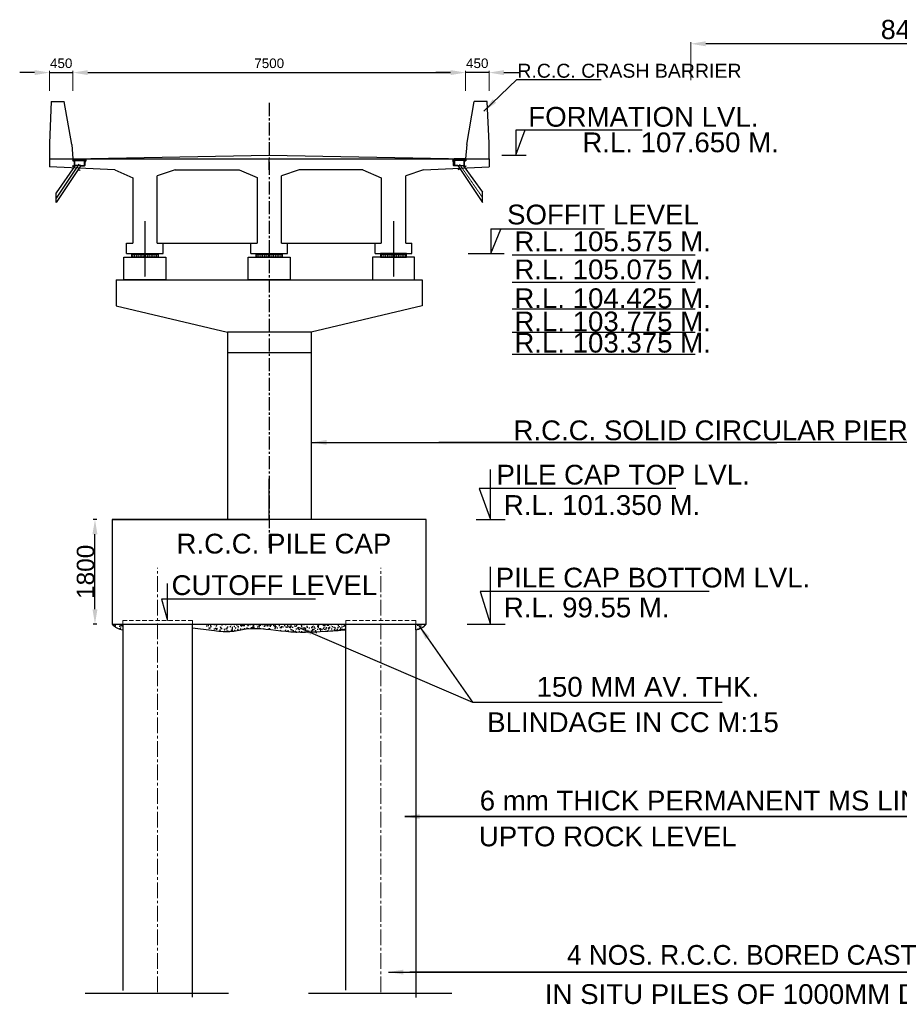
# Model space of a CAD drawing. Header units: inches. Extents: x 4599583 to 15517275, y 2817812 to 28133222499.
# Tile 9 of 95: x 15251927 to 15302352, y 2874595 to 2931045. Entities that reach past the tile are written whole.
import ezdxf

# ---------------------------------------------------------------- set-up
doc = ezdxf.new("R2010")
doc.units = ezdxf.units.IN
doc.header["$MEASUREMENT"] = 0
for name, pattern in [('CENTER', [2, 1.25, -0.25, 0.25, -0.25]), ('CENTER2', [1.125, 0.75, -0.125, 0.125, -0.125]), ('HIDDEN', [0.375, 0.25, -0.125])]:
    doc.linetypes.add(name, pattern=pattern)
for name, color, linetype, lineweight in [('BSTR', 62, 'Continuous', 13), ('CEN', 3, 'CENTER', 13), ('STEEL', 12, 'Continuous', 35), ('STR', 7, 'Continuous', 25), ('SYM', 8, 'Continuous', 5)]:
    doc.layers.add(name, color=color, linetype=linetype, lineweight=lineweight)
for name, color, linetype in [('CENTER', 3, 'CENTER'), ('CHNGE', 31, 'Continuous'), ('TEX', 6, 'Continuous'), ('text', 7, 'Continuous')]:
    doc.layers.add(name, color=color, linetype=linetype)
doc.layers.add('dim', color=7, linetype='Continuous', plot=False)
doc.styles.add('ROMANS', font='arial.ttf')
doc.linetypes.add('ZIGZAG', pattern='A,0.0001,-0.2,[131,ltypeshp.shx,S=0.2,R=0,X=-0.2,Y=0],-0.4,[131,ltypeshp.shx,S=0.2,R=180,X=0.2,Y=0],-0.2', length=0.8001)
doc.dimstyles.new('ROMANS', dxfattribs={"dimtxt": 1000, "dimasz": 850, "dimexe": 100, "dimexo": 100, "dimgap": 25, "dimtad": 1, "dimdec": 0, "dimzin": 9, "dimdsep": 46, "dimtxsty": 'ROMANS', "dimcen": 325, "dimclrd": 4, "dimclre": 4, "dimclrt": 6, "dimadec": 0, "dimazin": 0, "dimtfac": 1, "dimtdec": 0, "dimtmove": 0, "dimatfit": 3, "dimfxl": 1, "dimtolj": 1, "dimtzin": 9, "dimarcsym": 0})
pattern_1 = [(50, (17908521.5, 3183747.7), (430.351806, -37.650904), [44.99955, -494.99505]), (355, (17908521.5, 3183747.7), (-83.24997, 451.31077), [35.99964, -395.99604]), (100.4514, (17908557.4, 3183744.55), (347.10216, 413.65959), [38.24373, -420.68106]), (46.1842, (17908521.5, 3183867.7), (640.33823, -99.31042), [67.49932, -742.49257]), (96.6356, (17908574.9, 3183859.4), (560.79202, 584.46488), [57.3656, -631.02149]), (351.1842, (17908521.5, 3183867.7), (560.79156, 584.46532), [53.99946, -593.99406]), (21, (17908581.5, 3183837.7), (358.14065, -241.56892), [44.99955, -494.99505]), (326, (17908581.5, 3183837.7), (145.98774, 435.085676), [35.99964, -395.99604]), (71.4514, (17908611.36, 3183817.56), (504.128536, 193.51636), [38.24373, -420.68106]), (37.5, (17908521.52, 3183747.69), (7.29584, 199.734315), [0, -391.196088, 0, -401.99598, 0, -397.496025]), (7.5, (17908521.52, 3183747.7), (157.840144, 236.64466), [0, -229.197708, 0, -382.196178, 0, -151.498485]), (327.5, (17908387.72, 3183747.69), (320.290259, -13.532788), [0, -149.9985, 0, -467.99532, 0, -620.99379]), (317.5, (17908327.72, 3183747.7), (349.908202, 60.06239), [0, -194.99805, 0, -310.796892, 0, -440.99559])]

# ---------------------------------------------------------------- blocks, each defined once
blk = doc.blocks.new('*D241')
at = {"layer": 'Defpoints', "color": 0, "transparency": 16777216}
for p in [(15256241, 2902390), (15257231, 2902390), (15257231, 2896390)]:
    blk.add_point(p, dxfattribs=at)
at = {"layer": 'STR', "color": 0, "lineweight": -2, "transparency": 16777216}
for p, q in [((15256341, 2902390), (15256141, 2902390)), ((15256241, 2897240), (15256241, 2901540)), ((15256341, 2896390), (15256141, 2896390))]:
    blk.add_line(p, q, dxfattribs=at)
at = {"layer": 'STR', "color": 0, "transparency": 16777216}
for points in [[(15256099, 2901540), (15256383, 2901540), (15256241, 2902390)], [(15256099, 2897240), (15256383, 2897240), (15256241, 2896390)]]:
    blk.add_solid(points, dxfattribs=at)
at = {"layer": 'STR', "color": 6, "transparency": 16777216, "insert": (15255706, 2899390), "char_height": 1000, "attachment_point": 5, "rotation": 90, "style": 'ROMANS'}
blk.add_mtext('\\A1;{\\C256;1800}', dxfattribs=at)
blk = doc.blocks.new('*D248')
at = {"layer": 'Defpoints', "color": 0, "transparency": 16777216}
for p in [(15290400, 2929664), (15290400, 2927483), (15315600, 2927483)]:
    blk.add_point(p, dxfattribs=at)
at = {"layer": 'dim', "lineweight": 5, "transparency": 16777216}
for p, q in [((15290400, 2927583), (15290400, 2929764)), ((15315600, 2927583), (15315600, 2929764))]:
    blk.add_line(p, q, dxfattribs=at)
at = {"layer": 'dim', "lineweight": -2, "transparency": 16777216}
blk.add_line((15314748, 2929664), (15291252, 2929664), dxfattribs=at)
at = {"layer": 'dim', "transparency": 16777216}
for points in [[(15291252, 2929806), (15291252, 2929522), (15290400, 2929664)], [(15314748, 2929806), (15314748, 2929522), (15315600, 2929664)]]:
    blk.add_solid(points, dxfattribs=at)
at = {"layer": 'dim', "color": 6, "transparency": 16777216, "insert": (15303000, 2930475), "char_height": 550, "attachment_point": 5, "style": 'ROMANS'}
blk.add_mtext('\\A1;{\\H2x;\\C256;8400}', dxfattribs=at)
blk = doc.blocks.new('*D249')
at = {"layer": 'Defpoints', "color": 0, "transparency": 16777216}
for p in [(15277481, 2928012), (15254981, 2926865), (15277481, 2926865)]:
    blk.add_point(p, dxfattribs=at)
at = {"layer": 'dim', "color": 4, "lineweight": 5, "transparency": 16777216}
for p, q in [((15254981, 2926965), (15254981, 2928112)), ((15277481, 2926965), (15277481, 2928112))]:
    blk.add_line(p, q, dxfattribs=at)
at = {"layer": 'dim', "lineweight": -2, "transparency": 16777216}
blk.add_line((15255833, 2928012), (15276629, 2928012), dxfattribs=at)
at = {"layer": 'dim', "transparency": 16777216}
for points in [[(15255833, 2928154), (15255833, 2927870), (15254981, 2928012)], [(15276629, 2928154), (15276629, 2927870), (15277481, 2928012)]]:
    blk.add_solid(points, dxfattribs=at)
at = {"layer": 'dim', "color": 6, "transparency": 16777216, "insert": (15266231, 2928543), "char_height": 550, "attachment_point": 5, "style": 'ROMANS'}
blk.add_mtext('\\A1;{\\C256;7500}', dxfattribs=at)
blk = doc.blocks.new('*D250')
at = {"layer": 'Defpoints', "color": 0, "transparency": 16777216}
for p in [(15254981, 2928012), (15253631, 2926865), (15254981, 2926865)]:
    blk.add_point(p, dxfattribs=at)
at = {"layer": 'dim', "lineweight": 5, "transparency": 16777216}
for p, q in [((15253631, 2926965), (15253631, 2928112)), ((15254981, 2926965), (15254981, 2928112))]:
    blk.add_line(p, q, dxfattribs=at)
at = {"layer": 'dim', "lineweight": -2, "transparency": 16777216}
for p, q in [((15252779, 2928012), (15251927, 2928012)), ((15253631, 2928012), (15254981, 2928012)), ((15255833, 2928012), (15256685, 2928012))]:
    blk.add_line(p, q, dxfattribs=at)
at = {"layer": 'dim', "transparency": 16777216}
for points in [[(15252779, 2928154), (15252779, 2927870), (15253631, 2928012)], [(15255833, 2928154), (15255833, 2927870), (15254981, 2928012)]]:
    blk.add_solid(points, dxfattribs=at)
at = {"layer": 'dim', "color": 6, "transparency": 16777216, "insert": (15254306, 2928543), "char_height": 550, "attachment_point": 5, "style": 'ROMANS'}
blk.add_mtext('\\A1;{\\C256;450}', dxfattribs=at)
blk = doc.blocks.new('*D251')
at = {"layer": 'Defpoints', "color": 0, "transparency": 16777216}
for p in [(15277481, 2928012), (15277481, 2926865), (15278831, 2926865)]:
    blk.add_point(p, dxfattribs=at)
at = {"layer": 'dim', "lineweight": 5, "transparency": 16777216}
for p, q in [((15277481, 2926965), (15277481, 2928112)), ((15278831, 2926965), (15278831, 2928112))]:
    blk.add_line(p, q, dxfattribs=at)
at = {"layer": 'dim', "lineweight": -2, "transparency": 16777216}
for p, q in [((15276629, 2928012), (15275777, 2928012)), ((15278831, 2928012), (15277481, 2928012)), ((15279683, 2928012), (15280535, 2928012))]:
    blk.add_line(p, q, dxfattribs=at)
at = {"layer": 'dim', "transparency": 16777216}
for points in [[(15276629, 2928154), (15276629, 2927870), (15277481, 2928012)], [(15279683, 2928154), (15279683, 2927870), (15278831, 2928012)]]:
    blk.add_solid(points, dxfattribs=at)
at = {"layer": 'dim', "color": 6, "transparency": 16777216, "insert": (15278156, 2928543), "char_height": 550, "attachment_point": 5, "style": 'ROMANS'}
blk.add_mtext('\\A1;{\\C256;450}', dxfattribs=at)

msp = doc.modelspace()

# ---------------------------------------------------------------- hatches: boundary and pattern name
h = msp.add_hatch()
h.set_pattern_fill('ANSI31', color=0, scale=75, angle=90, style=0)
h.set_pattern_definition([(45, (15660170.468, 2650323.812), (6.62912607, -6.62912607), [])])
h.paths.add_polyline_path([(15255553.873, 2923063.395), (15255589.873, 2923063.395), (15255589.873, 2922988.395), (15255553.873, 2922988.395)])
h.paths.add_polyline_path([(15255484.873, 2922988.395), (15255448.873, 2922988.395), (15255448.873, 2923063.395), (15255484.873, 2923063.395)])
h.paths.add_polyline_path([(15255379.873, 2922988.395), (15255343.873, 2922988.395), (15255343.873, 2923063.395), (15255379.873, 2923063.395)])
h.paths.add_polyline_path([(15255238.873, 2923063.395), (15255274.873, 2923063.395), (15255274.873, 2922988.395), (15255238.873, 2922988.395)])
h.paths.add_polyline_path([(15255133.873, 2923063.395), (15255169.873, 2923063.395), (15255169.873, 2922988.395), (15255133.873, 2922988.395)])
h.paths.add_polyline_path([(15255064.873, 2923063.395), (15255064.873, 2922967.395), (15254968.873, 2922967.395), (15254968.873, 2923063.395)])
h = msp.add_hatch()
h.set_pattern_fill('ANSI31', color=0, scale=75, angle=90, style=0)
h.set_pattern_definition([(45, (15660140.468, 2650323.812), (6.62912607, -6.62912607), [])])
h.paths.add_polyline_path([(15255700.873, 2923033.395), (15255724.873, 2923033.395), (15255724.873, 2922967.395), (15255700.873, 2922967.395)])
h.paths.add_polyline_path([(15255696.588, 2923033.395), (15255700.873, 2923033.395), (15255700.873, 2922967.395), (15255696.588, 2922967.395)])
h.paths.add_polyline_path([(15255696.588, 2922967.395), (15255685.873, 2922967.395), (15255685.873, 2923033.395), (15255696.588, 2923033.395)])
h.paths.add_polyline_path([(15255675.157, 2923033.395), (15255685.873, 2923033.395), (15255685.873, 2922967.395), (15255675.157, 2922967.395)])
h.paths.add_polyline_path([(15255670.873, 2923033.395), (15255675.157, 2923033.395), (15255675.157, 2922967.395), (15255670.873, 2922967.395)])
h.paths.add_polyline_path([(15255628.873, 2922967.395), (15255628.873, 2923063.395), (15255646.873, 2923063.395), (15255646.873, 2923033.395), (15255670.873, 2923033.395), (15255670.873, 2922967.395)])
h = msp.add_hatch()
h.set_pattern_fill('ANSI31', color=0, scale=75, angle=90, style=0)
h.set_pattern_definition([(135, (14872336.578, 2650323.812), (-6.62912607, -6.62912607), [])])
h.paths.add_polyline_path([(15276776.173, 2923033.395), (15276752.173, 2923033.395), (15276752.173, 2922967.395), (15276776.173, 2922967.395)])
h.paths.add_polyline_path([(15276780.458, 2923033.395), (15276776.173, 2923033.395), (15276776.173, 2922967.395), (15276780.458, 2922967.395)])
h.paths.add_polyline_path([(15276780.458, 2922967.395), (15276791.173, 2922967.395), (15276791.173, 2923033.395), (15276780.458, 2923033.395)])
h.paths.add_polyline_path([(15276801.889, 2923033.395), (15276791.173, 2923033.395), (15276791.173, 2922967.395), (15276801.889, 2922967.395)])
h.paths.add_polyline_path([(15276806.173, 2923033.395), (15276801.889, 2923033.395), (15276801.889, 2922967.395), (15276806.173, 2922967.395)])
h.paths.add_polyline_path([(15276848.173, 2922967.395), (15276848.173, 2923063.395), (15276830.173, 2923063.395), (15276830.173, 2923033.395), (15276806.173, 2923033.395), (15276806.173, 2922967.395)])
h = msp.add_hatch()
h.set_pattern_fill('ANSI31', color=0, scale=75, angle=90, style=0)
h.set_pattern_definition([(135, (14872291.578, 2650323.812), (-6.62912607, -6.62912607), [])])
h.paths.add_polyline_path([(15276908.173, 2923063.395), (15276872.173, 2923063.395), (15276872.173, 2922988.395), (15276908.173, 2922988.395)])
h.paths.add_polyline_path([(15276977.173, 2922988.395), (15277013.173, 2922988.395), (15277013.173, 2923063.395), (15276977.173, 2923063.395)])
h.paths.add_polyline_path([(15277082.173, 2922988.395), (15277118.173, 2922988.395), (15277118.173, 2923063.395), (15277082.173, 2923063.395)])
h.paths.add_polyline_path([(15277223.173, 2923063.395), (15277187.173, 2923063.395), (15277187.173, 2922988.395), (15277223.173, 2922988.395)])
h.paths.add_polyline_path([(15277328.173, 2923063.395), (15277292.173, 2923063.395), (15277292.173, 2922988.395), (15277328.173, 2922988.395)])
h.paths.add_polyline_path([(15277397.173, 2923063.395), (15277397.173, 2922967.395), (15277493.173, 2922967.395), (15277493.173, 2923063.395)])
h = msp.add_hatch()
h.set_pattern_fill('ANSI31', color=0, scale=75, style=0)
h.set_pattern_definition([(135, (15660170.468, 2650323.812), (6.62912607, 6.62912607), [])])
h.paths.add_polyline_path([(15255658.873, 2922967.395), (15255676.873, 2922967.395), (15255676.873, 2922667.395), (15255442.891, 2922667.395), (15255453.283, 2922685.395), (15255658.873, 2922685.395)])
h.paths.add_polyline_path([(15255046.873, 2922667.395), (15255046.873, 2922949.395), (15254968.873, 2922949.395), (15254968.873, 2922967.395), (15255064.873, 2922967.395), (15255064.873, 2922685.395), (15255106.873, 2922685.395), (15255096.48, 2922667.395)])
h = msp.add_hatch()
h.set_pattern_fill('ANSI31', color=0, scale=75, style=0)
h.set_pattern_definition([(135, (15660140.468, 2650323.812), (6.62912607, 6.62912607), [])])
h.paths.add_polyline_path([(15255700.873, 2922949.395), (15255700.873, 2922967.395), (15255724.873, 2922967.395), (15255724.873, 2922949.395)])
h.paths.add_polyline_path([(15255700.873, 2922949.395), (15255696.588, 2922949.395), (15255696.588, 2922967.395), (15255700.873, 2922967.395)])
h.paths.add_polyline_path([(15255685.873, 2922967.395), (15255696.588, 2922967.395), (15255696.588, 2922949.395), (15255685.873, 2922949.395)])
h.paths.add_polyline_path([(15255675.157, 2922967.395), (15255685.873, 2922967.395), (15255685.873, 2922949.395), (15255675.157, 2922949.395)])
h.paths.add_polyline_path([(15255670.873, 2922967.395), (15255675.157, 2922967.395), (15255675.157, 2922949.395), (15255670.873, 2922949.395)])
h.paths.add_polyline_path([(15255646.873, 2922949.395), (15255646.873, 2922967.395), (15255670.873, 2922967.395), (15255670.873, 2922949.395)])
h = msp.add_hatch()
h.set_pattern_fill('ANSI31', color=0, scale=3, style=0)
h.set_pattern_definition([(135, (15613551.28208, 2650323.81163), (0.26516504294, 0.26516504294), [])])
h.paths.add_polyline_path([(15255719.865, 2922949.395), (15255715.873, 2922945.645), (15255715.873, 2922949.395)])
h.paths.add_polyline_path([(15255655.873, 2922949.395), (15255655.873, 2922945.645), (15255651.881, 2922949.395)])
h.paths.add_polyline_path([(15255646.873, 2922949.395), (15255650.865, 2922949.395), (15255646.873, 2922945.645)])
h = msp.add_hatch()
h.set_pattern_fill('ANSI31', color=0, scale=75, style=0)
h.set_pattern_definition([(45, (14872336.578, 2650323.812), (-6.62912607, 6.62912607), [])])
h.paths.add_polyline_path([(15276776.173, 2922949.395), (15276776.173, 2922967.395), (15276752.173, 2922967.395), (15276752.173, 2922949.395)])
h.paths.add_polyline_path([(15276776.173, 2922949.395), (15276780.458, 2922949.395), (15276780.458, 2922967.395), (15276776.173, 2922967.395)])
h.paths.add_polyline_path([(15276791.173, 2922967.395), (15276780.458, 2922967.395), (15276780.458, 2922949.395), (15276791.173, 2922949.395)])
h.paths.add_polyline_path([(15276801.889, 2922967.395), (15276791.173, 2922967.395), (15276791.173, 2922949.395), (15276801.889, 2922949.395)])
h.paths.add_polyline_path([(15276806.173, 2922967.395), (15276801.889, 2922967.395), (15276801.889, 2922949.395), (15276806.173, 2922949.395)])
h.paths.add_polyline_path([(15276830.173, 2922949.395), (15276830.173, 2922967.395), (15276806.173, 2922967.395), (15276806.173, 2922949.395)])
h = msp.add_hatch()
h.set_pattern_fill('ANSI31', color=0, scale=3, style=0)
h.set_pattern_definition([(45, (14918925.764, 2650323.81163), (-0.26516504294, 0.26516504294), [])])
h.paths.add_polyline_path([(15276757.181, 2922949.395), (15276761.173, 2922945.645), (15276761.173, 2922949.395)])
h.paths.add_polyline_path([(15276821.173, 2922949.395), (15276821.173, 2922945.645), (15276825.165, 2922949.395)])
h.paths.add_polyline_path([(15276830.173, 2922949.395), (15276826.181, 2922949.395), (15276830.173, 2922945.645)])
h = msp.add_hatch()
h.set_pattern_fill('ANSI31', color=0, scale=75, style=0)
h.set_pattern_definition([(45, (14872291.578, 2650323.812), (-6.62912607, 6.62912607), [])])
h.paths.add_polyline_path([(15276803.173, 2922967.395), (15276785.173, 2922967.395), (15276785.173, 2922667.395), (15277019.156, 2922667.395), (15277008.763, 2922685.395), (15276803.173, 2922685.395)])
h.paths.add_polyline_path([(15277415.173, 2922667.395), (15277415.173, 2922949.395), (15277493.173, 2922949.395), (15277493.173, 2922967.395), (15277397.173, 2922967.395), (15277397.173, 2922685.395), (15277355.173, 2922685.395), (15277365.566, 2922667.395)])
at = {"layer": 'STEEL', "lineweight": 25}
h = msp.add_hatch(dxfattribs=at)
h.set_pattern_fill('AR-CONC', color=0, scale=59.9994, style=0)
h.set_pattern_definition(pattern_1)
h.paths.add_polyline_path([(15257831.017, 2896389.906), (15257231.023, 2896389.906, 0.197566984), (15257831.017, 2896069.909)])
h = msp.add_hatch(dxfattribs=at)
h.set_pattern_fill('AR-CONC', color=0, scale=59.9994, style=0)
h.set_pattern_definition(pattern_1)
edge = h.paths.add_edge_path()
edge.add_line((15266230.933, 2896389.906), (15262630.969, 2896389.906))
edge.add_line((15262630.969, 2896389.906), (15262630.969, 2896175.752))
edge.add_spline(control_points=[(15262630.969, 2896175.752), (15262781.28, 2896117.907), (15263247.016, 2895939.033), (15264039.719, 2895941.664), (15265070.242, 2896181.794), (15265784.869, 2896143.588), (15266230.933, 2896096.444)], knot_values=[0.674050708, 0.674050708, 0.674050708, 0.674050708, 120.996110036, 373.42191176, 577.886559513, 911.963916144, 911.963916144, 911.963916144, 911.963916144], degree=3, periodic=0)
edge.add_line((15266230.933, 2896096.444), (15266230.933, 2896389.906))
edge = h.paths.add_edge_path()
edge.add_spline(control_points=[(15266230.933, 2896096.444), (15266547.699, 2896062.965), (15267621.453, 2895910.075), (15268837.515, 2895835.149), (15269700.284, 2896039.042), (15270134.645, 2896031.683)], knot_values=[911.963916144, 911.963916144, 911.963916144, 911.963916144, 1149.204394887, 1712.636086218, 1813.149954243, 1813.149954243, 1813.149954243, 1813.149954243], degree=3, periodic=0)
edge.add_line((15270630.889, 2896069.909), (15270630.889, 2896389.906))
edge.add_line((15270630.889, 2896389.906), (15266230.933, 2896389.906))
edge.add_line((15266230.933, 2896389.906), (15266230.933, 2896096.444))
h = msp.add_hatch(dxfattribs=at)
h.set_pattern_fill('AR-CONC', color=0, scale=59.9994, style=0)
h.set_pattern_definition(pattern_1)
h.paths.add_polyline_path([(15274630.849, 2896389.906), (15275230.843, 2896389.906, -0.197566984), (15274630.849, 2896069.909)])
at = {"layer": 'SYM'}
h = msp.add_hatch(dxfattribs=at)
h.set_pattern_fill('ANGLE', color=0, scale=15, angle=360, style=0)
h.set_pattern_definition([(360, (15119896.73, 2682129.38), (3e-14, 104.774998), [76.2, -28.575]), (90, (15119896.73, 2682129.38), (-104.774998, 3e-14), [76.2, -28.575])])
h.paths.add_polyline_path([(15259856.022, 2917630.899), (15259106.022, 2917630.899), (15259106.022, 2917432.899), (15259856.022, 2917432.899)])
h.paths.add_polyline_path([(15259106.022, 2917630.899), (15258356.022, 2917630.899), (15258356.022, 2917432.899), (15259106.022, 2917432.899)])
h = msp.add_hatch(dxfattribs=at)
h.set_pattern_fill('ANGLE', color=0, scale=15, angle=360, style=0)
h.set_pattern_definition([(360, (15127021.73, 2682129.38), (3e-14, 104.774998), [76.2, -28.575]), (90, (15127021.73, 2682129.38), (-104.774998, 3e-14), [76.2, -28.575])])
h.paths.add_polyline_path([(15266981.023, 2917630.899), (15266231.023, 2917630.899), (15266231.023, 2917432.899), (15266981.023, 2917432.899)])
h.paths.add_polyline_path([(15266231.023, 2917630.899), (15265481.023, 2917630.899), (15265481.023, 2917432.899), (15266231.023, 2917432.899)])
h = msp.add_hatch(dxfattribs=at)
h.set_pattern_fill('ANGLE', color=0, scale=15, angle=360, style=0)
h.set_pattern_definition([(180, (15412565.32, 2682129.38), (-3e-14, 104.774998), [76.2, -28.575]), (90, (15412565.32, 2682129.38), (104.774998, 3e-14), [76.2, -28.575])])
h.paths.add_polyline_path([(15272606.025, 2917630.899), (15273356.024, 2917630.899), (15273356.024, 2917432.899), (15272606.025, 2917432.899)])
h.paths.add_polyline_path([(15273356.024, 2917630.899), (15274106.024, 2917630.899), (15274106.024, 2917432.899), (15273356.024, 2917432.899)])

# ---------------------------------------------------------------- linework, layer by layer
at = {"color": 0, "ltscale": 800}
for p, q in [((15253728.523, 2926360.607), (15253631.023, 2923960.607)), ((15253631.023, 2923960.607), (15253631.023, 2922610.607)), ((15266231.023, 2922430.607), (15266231.023, 2923060.607)), ((15259806.022, 2918230.899), (15259806.022, 2922088.94)), ((15274056.024, 2918230.899), (15274056.024, 2922088.94)), ((15258056.022, 2917630.899), (15260156.022, 2917630.899)), ((15265181.023, 2917630.899), (15267281.023, 2917630.899)), ((15265481.023, 2917630.899), (15266981.023, 2917630.899)), ((15272306.025, 2917630.899), (15274406.024, 2917630.899)), ((15272606.025, 2917630.899), (15274056.024, 2917630.899)), ((15266231.023, 2902389.834), (15266231.023, 2904712.334)), ((15257231.023, 2902389.834), (15266231.023, 2902389.834))]:
    msp.add_line(p, q, dxfattribs=at)
at = {"color": 0}
for p, q in [((15253728.523, 2926360.607), (15254478.523, 2926360.607)), ((15254911.35, 2923891.359), (15254478.523, 2926360.607)), ((15277550.696, 2923891.359), (15277983.523, 2926360.607)), ((15278733.523, 2926360.607), (15277983.523, 2926360.607)), ((15278831.023, 2923960.607), (15278733.523, 2926360.607)), ((15254911.35, 2923891.359), (15254981.023, 2923060.607)), ((15277550.696, 2923891.359), (15277481.023, 2923060.607)), ((15278831.023, 2923060.607), (15278831.023, 2923960.607)), ((15253631.023, 2923060.607), (15278831.023, 2923060.607)), ((15254968.873, 2923063.395), (15254968.873, 2922949.395)), ((15254968.873, 2923063.395), (15255646.873, 2923063.395)), ((15255064.873, 2923063.395), (15255064.873, 2922685.395)), ((15255133.873, 2923063.395), (15255133.873, 2922988.395)), ((15255133.873, 2922988.395), (15255169.873, 2922988.395)), ((15255169.873, 2923063.395), (15255169.873, 2922988.395)), ((15255238.873, 2923063.395), (15255238.873, 2922988.395)), ((15255238.873, 2922988.395), (15255274.873, 2922988.395)), ((15255274.873, 2923063.395), (15255274.873, 2922988.395)), ((15255343.873, 2923063.395), (15255343.873, 2922988.395)), ((15255343.873, 2922988.395), (15255349.873, 2922988.395)), ((15255349.873, 2923063.395), (15255349.873, 2922988.395)), ((15255418.873, 2923063.395), (15255418.873, 2922988.395)), ((15255418.873, 2922988.395), (15255454.873, 2922988.395)), ((15255454.873, 2923063.395), (15255454.873, 2922988.395)), ((15255523.873, 2923063.395), (15255523.873, 2922988.395)), ((15255523.873, 2922988.395), (15255559.873, 2922988.395)), ((15255559.873, 2923063.395), (15255559.873, 2922988.395)), ((15255628.873, 2923063.395), (15255628.873, 2922685.395)), ((15255646.873, 2923063.395), (15255646.873, 2923033.395)), ((15255646.873, 2923033.395), (15255724.873, 2923033.395)), ((15255718.873, 2923042.395), (15255652.873, 2923042.395)), ((15255652.873, 2923042.395), (15255652.873, 2923033.395)), ((15255655.873, 2923049.895), (15255655.873, 2923042.395)), ((15255708.373, 2923057.395), (15255663.373, 2923057.395)), ((15255670.873, 2923042.395), (15255670.873, 2923049.895)), ((15255670.873, 2923033.395), (15255670.873, 2922949.395)), ((15255675.157, 2922949.395), (15255675.157, 2923033.395)), ((15255685.873, 2923063.395), (15255685.873, 2922903.301)), ((15255696.588, 2922949.395), (15255696.588, 2923033.395)), ((15255700.873, 2923042.395), (15255700.873, 2923049.895)), ((15255700.873, 2923033.395), (15255700.873, 2922949.395)), ((15255715.873, 2923049.895), (15255715.873, 2923042.395)), ((15255718.873, 2923042.395), (15255718.873, 2923033.395)), ((15255724.873, 2923033.395), (15255724.873, 2922949.395)), ((15276830.173, 2923033.395), (15276752.173, 2923033.395)), ((15276752.173, 2923033.395), (15276752.173, 2922949.395)), ((15276758.173, 2923042.395), (15276824.173, 2923042.395)), ((15276758.173, 2923042.395), (15276758.173, 2923033.395)), ((15276761.173, 2923049.895), (15276761.173, 2923042.395)), ((15276768.673, 2923057.395), (15276813.673, 2923057.395)), ((15276776.173, 2923042.395), (15276776.173, 2923049.895)), ((15276776.173, 2923033.395), (15276776.173, 2922949.395)), ((15276780.458, 2922949.395), (15276780.458, 2923033.395)), ((15276791.173, 2923063.395), (15276791.173, 2922903.301)), ((15276801.889, 2922949.395), (15276801.889, 2923033.395)), ((15276806.173, 2923042.395), (15276806.173, 2923049.895)), ((15276806.173, 2923033.395), (15276806.173, 2922949.395)), ((15276821.173, 2923049.895), (15276821.173, 2923042.395)), ((15276824.173, 2923042.395), (15276824.173, 2923033.395)), ((15276830.173, 2923063.395), (15276830.173, 2923033.395)), ((15277493.173, 2923063.395), (15276830.173, 2923063.395)), ((15276848.173, 2923063.395), (15276848.173, 2922685.395)), ((15276902.173, 2923063.395), (15276902.173, 2922988.395)), ((15276938.173, 2922988.395), (15276902.173, 2922988.395)), ((15276938.173, 2923063.395), (15276938.173, 2922988.395)), ((15277007.173, 2923063.395), (15277007.173, 2922988.395)), ((15277043.173, 2922988.395), (15277007.173, 2922988.395)), ((15277043.173, 2923063.395), (15277043.173, 2922988.395)), ((15277112.173, 2923063.395), (15277112.173, 2922988.395)), ((15277118.173, 2922988.395), (15277112.173, 2922988.395)), ((15277118.173, 2923063.395), (15277118.173, 2922988.395)), ((15277187.173, 2923063.395), (15277187.173, 2922988.395)), ((15277223.173, 2922988.395), (15277187.173, 2922988.395)), ((15277223.173, 2923063.395), (15277223.173, 2922988.395)), ((15277292.173, 2923063.395), (15277292.173, 2922988.395)), ((15277328.173, 2922988.395), (15277292.173, 2922988.395)), ((15277328.173, 2923063.395), (15277328.173, 2922988.395)), ((15277397.173, 2923063.395), (15277397.173, 2922685.395)), ((15277493.173, 2923063.395), (15277493.173, 2922949.395)), ((15278831.023, 2923060.607), (15278831.023, 2922610.607)), ((15278831.023, 2923060.607), (15278831.023, 2922610.607)), ((15257381.023, 2922430.607), (15253631.023, 2922610.607)), ((15255325.303, 2922763.728), (15254008.656, 2920811.549)), ((15255106.873, 2922685.395), (15254008.656, 2921111.549)), ((15255423.283, 2922685.395), (15254008.656, 2920556.549)), ((15254964.458, 2922662.908), (15254955.458, 2922647.32)), ((15255059.381, 2922587.32), (15254955.458, 2922647.32)), ((15255068.381, 2922602.908), (15254964.458, 2922662.908)), ((15254968.873, 2922967.395), (15255724.873, 2922967.395)), ((15254968.873, 2922949.395), (15255046.873, 2922949.395)), ((15255001.481, 2922641.533), (15254992.481, 2922625.945)), ((15255023.92, 2922645.899), (15254999.92, 2922604.329)), ((15255031.359, 2922624.283), (15255022.359, 2922608.695)), ((15255046.873, 2922949.395), (15255046.873, 2922667.395)), ((15255046.873, 2922667.395), (15255096.48, 2922667.395)), ((15255106.873, 2922685.395), (15255064.873, 2922685.395)), ((15255423.283, 2922685.395), (15255106.873, 2922685.395)), ((15255389.222, 2922390.609), (15255315.299, 2922420.609)), ((15255398.222, 2922406.198), (15255324.299, 2922436.198)), ((15255353.76, 2922419.188), (15255359.76, 2922407.619)), ((15255412.891, 2922667.395), (15255646.873, 2922667.395)), ((15255423.283, 2922685.395), (15255628.873, 2922685.395)), ((15255646.873, 2922967.395), (15255646.873, 2922667.395)), ((15255646.873, 2922949.395), (15255724.873, 2922949.395)), ((15255650.865, 2922949.395), (15255646.873, 2922945.645)), ((15255651.881, 2922949.395), (15255655.873, 2922945.645)), ((15255718.873, 2922919.395), (15255652.873, 2922919.395)), ((15255652.873, 2922910.395), (15255652.873, 2922919.395)), ((15255718.873, 2922910.395), (15255652.873, 2922910.395)), ((15255655.873, 2922941.895), (15255655.873, 2922949.395)), ((15255715.873, 2922934.395), (15255655.873, 2922934.395)), ((15255655.873, 2922926.895), (15255655.873, 2922934.395)), ((15255670.873, 2922949.395), (15255670.873, 2922941.895)), ((15255670.873, 2922934.395), (15255670.873, 2922926.895)), ((15255700.873, 2922949.395), (15255700.873, 2922941.895)), ((15255700.873, 2922934.395), (15255700.873, 2922926.895)), ((15255715.873, 2922941.895), (15255715.873, 2922949.395)), ((15255719.865, 2922949.395), (15255715.873, 2922945.645)), ((15255715.873, 2922926.895), (15255715.873, 2922934.395)), ((15255718.873, 2922910.395), (15255718.873, 2922919.395)), ((15257381.023, 2922430.607), (15258406.022, 2921980.607)), ((15260831.023, 2922430.607), (15259806.022, 2922088.94)), ((15260831.023, 2922430.607), (15264506.023, 2922430.607)), ((15264506.023, 2922430.607), (15265531.023, 2921987.902)), ((15267956.023, 2922430.607), (15266931.022, 2922088.94)), ((15271605.814, 2922430.607), (15267956.023, 2922430.607)), ((15271605.814, 2922430.607), (15272656.025, 2921980.607)), ((15275081.023, 2922430.607), (15274056.024, 2922088.94)), ((15275081.023, 2922430.607), (15278831.023, 2922610.607)), ((15277493.173, 2922967.395), (15276752.173, 2922967.395)), ((15276830.173, 2922949.395), (15276752.173, 2922949.395)), ((15276757.181, 2922949.395), (15276761.173, 2922945.645)), ((15276758.173, 2922919.395), (15276824.173, 2922919.395)), ((15276758.173, 2922910.395), (15276758.173, 2922919.395)), ((15276758.173, 2922910.395), (15276824.173, 2922910.395)), ((15276761.173, 2922941.895), (15276761.173, 2922949.395)), ((15276761.173, 2922934.395), (15276821.173, 2922934.395)), ((15276761.173, 2922926.895), (15276761.173, 2922934.395)), ((15276776.173, 2922949.395), (15276776.173, 2922941.895)), ((15276776.173, 2922934.395), (15276776.173, 2922926.895)), ((15276806.173, 2922949.395), (15276806.173, 2922941.895)), ((15276806.173, 2922934.395), (15276806.173, 2922926.895)), ((15276821.173, 2922941.895), (15276821.173, 2922949.395)), ((15276825.165, 2922949.395), (15276821.173, 2922945.645)), ((15276821.173, 2922926.895), (15276821.173, 2922934.395)), ((15276824.173, 2922910.395), (15276824.173, 2922919.395)), ((15276826.181, 2922949.395), (15276830.173, 2922945.645)), ((15276830.173, 2922967.395), (15276830.173, 2922667.395)), ((15277049.156, 2922667.395), (15276830.173, 2922667.395)), ((15277038.763, 2922685.395), (15276848.173, 2922685.395)), ((15277038.763, 2922685.395), (15278453.391, 2920556.549)), ((15277038.763, 2922685.395), (15277355.173, 2922685.395)), ((15277063.824, 2922481.198), (15277137.747, 2922511.198)), ((15277063.824, 2922481.198), (15277072.824, 2922465.609)), ((15277072.824, 2922465.609), (15277146.747, 2922495.609)), ((15277100.725, 2922489.823), (15277109.725, 2922474.234)), ((15277100.847, 2922472.573), (15277109.847, 2922486.984)), ((15277355.173, 2922685.395), (15278453.391, 2921156.549)), ((15277355.173, 2922685.395), (15277397.173, 2922685.395)), ((15277415.173, 2922667.395), (15277365.566, 2922667.395)), ((15277393.665, 2922602.908), (15277497.588, 2922662.908)), ((15277402.665, 2922587.32), (15277506.588, 2922647.32)), ((15277493.173, 2922949.395), (15277415.173, 2922949.395)), ((15277415.173, 2922949.395), (15277415.173, 2922667.395)), ((15277430.688, 2922624.283), (15277439.688, 2922608.695)), ((15277438.127, 2922645.899), (15277462.127, 2922604.329)), ((15277460.565, 2922641.533), (15277469.565, 2922625.945)), ((15277497.588, 2922662.908), (15277506.588, 2922647.32)), ((15255361.199, 2922397.573), (15255352.199, 2922411.984)), ((15255361.321, 2922414.823), (15255352.321, 2922399.234)), ((15255398.222, 2922406.198), (15255389.222, 2922390.609)), ((15258406.022, 2921980.607), (15258406.022, 2918230.899)), ((15265531.023, 2921987.902), (15265531.023, 2918230.899)), ((15272656.025, 2921980.607), (15272656.025, 2918230.899)), ((15254008.656, 2920556.549), (15254008.656, 2921111.549)), ((15266231.013, 2920774.913), (15266231.023, 2920774.913)), ((15278453.391, 2920556.549), (15278453.391, 2921156.549)), ((15259806.022, 2918230.899), (15265531.023, 2918230.899)), ((15266931.022, 2918230.899), (15272656.025, 2918230.899)), ((15274056.024, 2918230.899), (15274406.024, 2918230.899)), ((15258356.022, 2917630.899), (15259856.022, 2917630.899)), ((15265481.023, 2917630.899), (15266981.023, 2917630.899)), ((15272606.025, 2917630.899), (15274106.024, 2917630.899))]:
    msp.add_line(p, q, dxfattribs=at)
at = {"color": 0, "ltscale": 200}
for p, q in [((15280382.092, 2923326.272), (15280912.852, 2924734.23)), ((15279562.076, 2923282.941), (15280966.123, 2923282.941)), ((15278941.533, 2919061.318), (15285452.685, 2919061.318)), ((15278941.533, 2917630.899), (15279501.019, 2919033.845)), ((15277634.843, 2917630.899), (15279692.877, 2917630.899))]:
    msp.add_line(p, q, dxfattribs=at)
at = {"ltscale": 800}
for p, q in [((15266931.022, 2918230.899), (15266931.022, 2922088.94)), ((15274630.849, 2896069.909), (15274630.849, 2896389.906))]:
    msp.add_line(p, q, dxfattribs=at)
at = {"color": 7, "ltscale": 800}
for p, q in [((15258056.022, 2917630.899), (15258056.022, 2918230.899)), ((15258056.022, 2918230.899), (15258406.022, 2918230.899)), ((15260156.022, 2917630.899), (15260156.022, 2918230.899)), ((15265181.023, 2917630.899), (15265181.023, 2918230.899)), ((15267281.023, 2917630.899), (15267281.023, 2918230.899)), ((15272306.025, 2917630.899), (15272306.025, 2918230.899)), ((15274406.024, 2917630.899), (15274406.024, 2918230.899)), ((15280163.985, 2917557.533), (15290650.627, 2917557.533)), ((15280163.985, 2915997.935), (15290650.627, 2915997.935)), ((15280163.985, 2914465.699), (15290650.627, 2914465.699)), ((15280163.985, 2913123.722), (15290650.627, 2913123.722)), ((15280163.985, 2911870.823), (15290650.627, 2911870.823))]:
    msp.add_line(p, q, dxfattribs=at)
at = {"color": 0, "linetype": 'ZIGZAG', "ltscale": 1500}
for p, q in [((15255678.228, 2875237.214), (15263894.381, 2875237.214)), ((15268478.1, 2875237.214), (15276694.253, 2875237.214))]:
    msp.add_line(p, q, dxfattribs=at)
at = {"color": 0, "ltscale": 200}
msp.add_lwpolyline([(15280382.092, 2923282.941), (15280382.092, 2924734.23), (15287616.392, 2924734.23)], dxfattribs=at)
at = {"color": 0}
msp.add_lwpolyline([(15254971.257, 2923060.607), (15266231.023, 2923285.607), (15277531.282, 2923060.607)], dxfattribs=at)
msp.add_lwpolyline([(15258356.022, 2917630.899), (15259856.022, 2917630.899), (15259856.022, 2917432.899), (15258356.022, 2917432.899)], close=True, dxfattribs=at)
for centre, radius, start, end in [((15255663.373, 2923049.895), 7.5, 0, 180), ((15255685.873, 2923038.645), 18.75, 36.8698485, 143.1301515), ((15255708.373, 2923049.895), 7.5, 0, 180), ((15276768.673, 2923049.895), 7.5, 0, 180), ((15276791.173, 2923038.645), 18.75, 36.8698485, 143.1301515), ((15276813.673, 2923049.895), 7.5, 0, 180), ((15255663.373, 2922941.895), 7.5, 180, 0), ((15255663.373, 2922926.895), 7.5, 180, 0), ((15255685.873, 2922953.145), 18.75, 216.8698485, 323.1301515), ((15255685.873, 2922938.145), 18.75, 216.8698485, 323.1301515), ((15255708.373, 2922941.895), 7.5, 180, 0), ((15255708.373, 2922926.895), 7.5, 180, 0), ((15276768.673, 2922941.895), 7.5, 180, 0), ((15276768.673, 2922926.895), 7.5, 180, 0), ((15276791.173, 2922953.145), 18.75, 216.8698485, 323.1301515), ((15276791.173, 2922938.145), 18.75, 216.8698485, 323.1301515), ((15276813.673, 2922941.895), 7.5, 180, 0), ((15276813.673, 2922926.895), 7.5, 180, 0)]:
    msp.add_arc(centre, radius, start, end, dxfattribs=at)
at = {"layer": 'BSTR', "color": 0, "linetype": 'HIDDEN', "ltscale": 1000}
for points in [[(15257831.017, 2896589.904), (15261830.977, 2896589.904), (15261830.977, 2896389.906), (15257831.017, 2896389.906)], [(15274630.849, 2896589.904), (15270630.889, 2896589.904), (15270630.889, 2896389.906), (15274630.849, 2896389.906)]]:
    msp.add_lwpolyline(points, close=True, dxfattribs=at)
at = {"layer": 'CEN', "color": 0, "ltscale": 0.3}
msp.add_line((15277136.743, 2922763.728), (15278453.391, 2920856.549), dxfattribs=at)
at = {"layer": 'CEN', "color": 0, "linetype": 'CENTER2', "ltscale": 1200}
for p, q in [((15259830.997, 2875285.851), (15259830.997, 2899623.683)), ((15272630.869, 2875282.22), (15272630.869, 2899623.683))]:
    msp.add_line(p, q, dxfattribs=at)
at = {"layer": 'CENTER', "color": 0, "linetype": 'CENTER'}
msp.add_line((15277108.286, 2922494.188), (15277102.286, 2922482.619), dxfattribs=at)
at = {"layer": 'CENTER', "color": 0, "ltscale": 25}
for p, q in [((15259106.023, 2919494.002), (15259106.023, 2916299.602)), ((15273356.023, 2919494.002), (15273356.023, 2916299.602))]:
    msp.add_line(p, q, dxfattribs=at)
at = {"layer": 'CHNGE', "color": 0}
msp.add_line((15278941.533, 2919061.318), (15278941.533, 2917630.899), dxfattribs=at)
at = {"layer": 'STEEL', "color": 0, "lineweight": 25}
for centre, start, end in [((15257920.137, 2896959.501), 219.575853, 264.2791733), ((15274541.729, 2896959.501), 275.7208267, 320.424147)]:
    msp.add_arc(centre, 894.045, start, end, dxfattribs=at)
msp.add_spline([(15261828.451, 2896176.724), (15263086.768, 2896021.242), (15264095.758, 2895983.586), (15264903.245, 2896113.371), (15267184.595, 2895979.94), (15269438.297, 2895983.246), (15270630.889, 2896069.909)], degree=3, dxfattribs=at)
at = {"layer": 'STR', "color": 0}
for points in [[(15257906.022, 2917432.899), (15260306.022, 2917432.899), (15260306.023, 2916135.75), (15257906.023, 2916135.75)], [(15265031.023, 2917432.899), (15267431.023, 2917432.899), (15267431.024, 2916133.395), (15265031.023, 2916134.108)], [(15265481.023, 2917630.899), (15266981.023, 2917630.899), (15266981.023, 2917432.899), (15265481.023, 2917432.899)], [(15274556.024, 2917432.899), (15272156.025, 2917432.899), (15272156.023, 2916135.75), (15274556.023, 2916135.75)], [(15274106.024, 2917630.899), (15272606.025, 2917630.899), (15272606.025, 2917432.899), (15274106.024, 2917432.899)]]:
    msp.add_lwpolyline(points, close=True, dxfattribs=at)
at = {"layer": 'STR', "color": 0, "ltscale": 1000}
msp.add_lwpolyline([(15275230.843, 2902389.834), (15257231.023, 2902389.834), (15257231.023, 2896389.906), (15275230.843, 2896389.906)], close=True, dxfattribs=at)
at = {"layer": 'STR', "color": 0}
for points in [[(15257831.017, 2896389.906), (15257831.017, 2875392.015)], [(15261830.977, 2875000.897), (15261830.977, 2896389.906)], [(15270630.889, 2875396.287), (15270630.889, 2896389.906)], [(15274630.849, 2896069.909), (15274630.849, 2874993.421)]]:
    msp.add_lwpolyline(points, dxfattribs=at)
at = {"layer": 'TEX', "color": 0, "linetype": 'CENTER2', "ltscale": 1000}
msp.add_line((15266231.023, 2926270.863), (15266231.023, 2900693.333), dxfattribs=at)
at = {"layer": 'TEX', "color": 0}
for p, q in [((15257456.023, 2916136.36), (15275006.023, 2916131.144)), ((15257456.023, 2916136.36), (15257456.023, 2914636.36)), ((15275006.023, 2916131.144), (15275006.023, 2914636.85)), ((15257456.023, 2914636.36), (15263831.023, 2913136.605)), ((15275006.023, 2914636.85), (15268631.023, 2913136.605)), ((15263831.023, 2913136.605), (15263831.023, 2902389.834)), ((15268631.023, 2913136.605), (15263831.023, 2913136.605)), ((15268631.023, 2913136.605), (15268631.023, 2902389.834)), ((15268631.023, 2911936.605), (15263831.023, 2911936.605))]:
    msp.add_line(p, q, dxfattribs=at)
at = {"layer": 'text', "color": 0, "linetype": 'ByBlock'}
for p, q in [((15278088.771, 2902389.834), (15279756.613, 2902389.834)), ((15277571.776, 2896389.906), (15279756.613, 2896389.906))]:
    msp.add_line(p, q, dxfattribs=at)
at = {"layer": 'text', "color": 0}
for points in [[(15289543.623, 2904159.831), (15278257.626, 2904159.831), (15278922.692, 2902389.834), (15278922.692, 2905265.522)], [(15291443.761, 2898256.498), (15278323.581, 2898256.498), (15278922.692, 2896374.069), (15278922.692, 2899682.539)], [(15268875.328, 2897828.18), (15260050.678, 2897828.18), (15260399.775, 2896589.904), (15260399.775, 2898730.147)]]:
    msp.add_lwpolyline(points, dxfattribs=at)

# ---------------------------------------------------------------- texts
at = {"layer": 'text', "color": 0, "style": 'ROMANS'}
for s, height, p in [(' R.C.C. CRASH BARRIER ', 800, (15280143.011, 2927717.919)), ('FORMATION LVL.', 1133.322, (15281082.124, 2924909.97)), (' R.L. 107.650 M.', 1133.322, (15283741.738, 2923445.483)), ('SOFFIT LEVEL', 1133.322, (15279865.466, 2919308.558)), (' R.L. 105.575 M.', 1133.322, (15279844.014, 2917768.892)), (' R.L. 105.075 M.', 1133.322, (15279844.014, 2916162.797)), (' R.L. 104.425 M.', 1133.322, (15279844.014, 2914509.02)), (' R.L. 103.775 M.', 1133.322, (15279844.014, 2913177.392)), (' R.L. 103.375 M.', 1133.322, (15279844.014, 2911959.579)), ('R.C.C. SOLID CIRCULAR PIER 2000 %%C', 1133.322, (15280233.101, 2906936.011)), ('PILE CAP TOP LVL.', 1133.322, (15279262.045, 2904392.831)), ('R.L. 101.350 M.', 1133.322, (15279679.041, 2902651.848)), ('R.C.C. PILE CAP', 1133.322, (15260915.217, 2900439.794)), ('PILE CAP BOTTOM LVL.', 1133.322, (15279213.34, 2898491.818)), ('CUTOFF LEVEL', 1133.322, (15260632.06, 2898059.198)), ('R.L. 99.55 M.', 1133.322, (15279679.041, 2896779.919)), ('150 MM AV. THK.', 1133.322, (15281558.268, 2892231.474)), ('BLINDAGE IN CC M:15', 1133.322, (15278728.995, 2890201.157)), ('6 mm THICK PERMANENT MS LINER', 1133.322, (15278298.843, 2885710.642)), (' UPTO ROCK LEVEL', 1133.322, (15277805.801, 2883653.248)), ('4 NOS. R.C.C. BORED CAST', 1133.322, (15283299.698, 2876860.445)), ('IN SITU PILES OF 1000MM DIA ', 1133.322, (15282033.454, 2874614.936))]:
    msp.add_text(s, height=height, dxfattribs=at).set_placement(p)

# ---------------------------------------------------------------- dimensions: what is measured, and where the dimension line sits
at = {"layer": 'dim', "color": 0}
for base, p1, p2, text, override, picture, middle in [((15290399.987, 2929663.719), (15315599.987, 2927483.224), (15290399.987, 2927483.224), '{\\H2x;\\C256;8400}', {"dimtxt": 550, "dimasz": 852, "dimgap": 250, "dimlfac": 0.4, "dimclrd": 256, "dimclre": 256, "dimlwe": 5}, '*D248', (15302999.987, 2930475.349)), ((15277481.017, 2928012.151), (15254981.023, 2926864.617), (15277481.017, 2926864.617), '{\\C256;7500}', {"dimtxt": 550, "dimasz": 852, "dimgap": 250, "dimlfac": 0.4, "dimclrd": 256, "dimlwe": 5}, '*D249', (15266231.02, 2928542.966))]:
    dim = msp.add_linear_dim(base=base, p1=p1, p2=p2, text=text, dimstyle='ROMANS', override=override, dxfattribs=at)
    dim.commit()
    dim.dimension.update_dxf_attribs({"geometry": picture, "text_midpoint": middle})
dim = msp.add_linear_dim(base=(15254981.023, 2928012.151), p1=(15253631.023, 2926864.617), p2=(15254981.023, 2926864.617), text='{\\C256;450}', dimstyle='ROMANS', override={"dimtxt": 550, "dimasz": 852, "dimgap": 250, "dimlfac": 0.4, "dimclrd": 256, "dimclre": 256, "dimlwe": 5}, dxfattribs=at)
dim.commit()
dim.dimension.update_dxf_attribs({"geometry": '*D250', "text_midpoint": (15254306.023, 2928012.151), "dimtype": 160})
dim = msp.add_linear_dim(base=(15277481.017, 2928012.151), p1=(15278831.017, 2926864.617), p2=(15277481.017, 2926864.617), angle=180, text='{\\C256;450}', dimstyle='ROMANS', override={"dimtxt": 550, "dimasz": 852, "dimgap": 250, "dimlfac": 0.4, "dimclrd": 256, "dimclre": 256, "dimlwe": 5}, dxfattribs=at)
dim.commit()
dim.dimension.update_dxf_attribs({"geometry": '*D251', "text_midpoint": (15278156.017, 2928012.151), "dimtype": 160})
at = {"layer": 'STR', "color": 0}
dim = msp.add_linear_dim(base=(15256241.157, 2902389.834), p1=(15257231.023, 2896389.906), p2=(15257231.023, 2902389.834), angle=90, text='{\\C256;1800}', dimstyle='ROMANS', override={"dimlfac": 0.25, "dimclrd": 0, "dimclre": 0, "dimtmove": 1, "dimfxl": 100, "dimfxlon": 1}, dxfattribs=at)
dim.commit()
dim.dimension.update_dxf_attribs({"geometry": '*D241', "text_midpoint": (15255705.584, 2899389.87)})

# ---------------------------------------------------------------- leaders
at = {"color": 0, "ltscale": 800}
for points in [[(15314957.519, 2906811.569), (15268631.298, 2906794.354)], [(15267886.366, 2896224.654), (15277888.668, 2891912.276), (15285287.192, 2891912.276)], [(15274814.053, 2896311.181), (15277888.668, 2891912.276), (15292190.123, 2891912.276)], [(15310820.091, 2885359.057), (15273999.11, 2885359.057)], [(15273068.012, 2876441.894), (15310835.734, 2876441.894)], [(15310835.734, 2876441.894), (15274283.519, 2876441.894)]]:
    msp.add_leader(points, dimstyle='ROMANS', override={"dimclrd": 256, "dimclre": 256, "dimtmove": 1}, dxfattribs=at)
at = {"layer": 'dim', "color": 0}
for points in [[(15278537.543, 2925793.186), (15280428.956, 2927624.776), (15285268.328, 2927624.776)], [(15268672.997, 2906811.569), (15295333.66, 2906811.569)], [(15314957.519, 2906811.569), (15275945.353, 2906811.569)]]:
    msp.add_leader(points, dimstyle='ROMANS', override={"dimtxt": 550, "dimasz": 852, "dimgap": 250, "dimlfac": 0.4, "dimclrd": 256, "dimlwe": 5}, dxfattribs=at)
at = {"layer": 'STR', "color": 0}
msp.add_leader([(15273999.11, 2885359.057), (15310885.667, 2885359.057)], dimstyle='ROMANS', override={"dimgap": 300, "dimtad": 0, "dimfxl": 100, "dimfxlon": 1}, dxfattribs=at)

doc.saveas('drawing.dxf')
